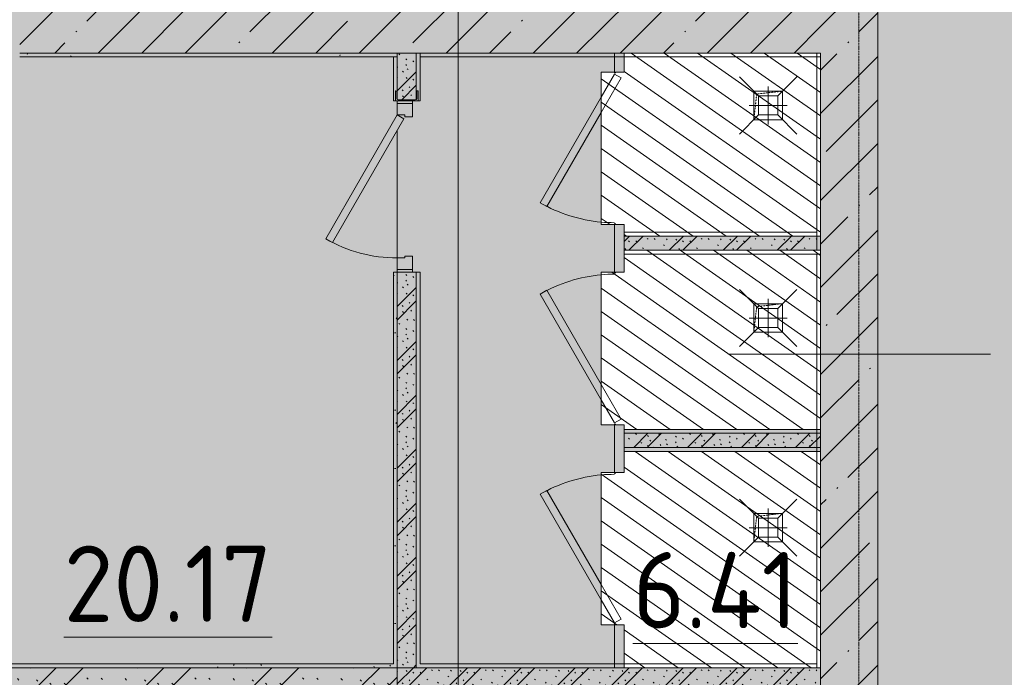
# Model space of a CAD drawing. Header units: millimetres. Extents: x -10358 to 171177, y -7314 to 134351.
# Tile 108 of 256: x 127270 to 132434, y 20850 to 24300. Entities that reach past the tile are written whole.
import ezdxf

# ---------------------------------------------------------------- set-up
doc = ezdxf.new("R2010")
doc.units = ezdxf.units.MM
doc.linetypes.add('3_ Штрих_ 1 х 1 мм', pattern=[2, 1, -1])
doc.linetypes.add('4_ Штрихпунктир_ 10 х 2 мм', pattern=[14, 10, -2, 0, -2])
for name, color, linetype, lineweight in [('A-AREA-IDEN', 7, 'Continuous', 5), ('A-DETL', 7, 'Continuous', 15), ('A-DETL-GENF', 7, 'Continuous', 13), ('A-DOOR', 7, 'Continuous', 13), ('A-DOOR-FRAM', 7, 'Continuous', 13), ('A-FLOR', 7, 'Continuous', 13), ('A-WALL', 7, 'Continuous', 13), ('A-WALL-PATT', 7, 'Continuous', 13), ('I-WALL', 7, 'Continuous', 13), ('M-EQPM', 7, 'Continuous', 13), ('P-SANR-FIXT', 7, 'Continuous', 13), ('S-COLS', 7, 'Continuous', 15), ('S-GRID', 7, 'Continuous', 5)]:
    doc.layers.add(name, color=color, linetype=linetype, lineweight=lineweight)
doc.styles.add('GOST Common_2', font='GOST_Common.ttf', dxfattribs={"height": 400})
pattern_1 = [(0, (0, 0), (406.4, 101.6), [6.706, -298.094, 6.706, -298.094, -1625.6]), (0, (0, 0), (406.4, 101.6), [-609.6, 6.706, -602.894, 6.706, -298.094, -711.2]), (0, (0, 0), (406.4, 101.6), [-1524, 6.706, -196.494, 6.706, -501.294]), (120, (152.4, 50.8), (-291.18818, 301.152724), [6.706, -298.094, 6.706, -298.094, -1625.6]), (120, (152.4, 50.8), (-291.18818, 301.152724), [-609.6, 6.706, -602.894, 6.706, -298.094, -711.2]), (120, (152.4, 50.8), (-291.18818, 301.152724), [-1524, 6.706, -196.494, 6.706, -501.294]), (240, (203.2, 254), (-115.21182, -402.752724), [6.706, -298.094, 6.706, -298.094, -1625.6]), (240, (203.2, 254), (-115.21182, -402.752724), [-609.6, 6.706, -602.894, 6.706, -298.094, -711.2]), (240, (203.2, 254), (-115.21182, -402.752724), [-1524, 6.706, -196.494, 6.706, -501.294])]
pattern_2 = [(45, (0, 0), (-228.0985, 228.0985), []), (45, (228.1, 0), (-228.0985, 228.0985), [403.225, -80.645, 6.706, -73.939])]
pattern_3 = [(135, (150.28, 188.64), (-282.8427, 3e-14), [6.706, -393.294]), (135, (174.9, 237.36), (-282.8427, 3e-14), [6.706, -393.294]), (135, (211.96, 236.53), (-282.8427, 3e-14), [6.706, -393.294]), (135, (114.96, 223.96), (-282.8427, 3e-14), [6.706, -393.294]), (135, (77.54, 223.96), (-282.8427, 3e-14), [6.706, -393.294]), (135, (57.44, 184.52), (-282.8427, 3e-14), [6.706, -393.294]), (135, (66.21, 142.9), (-282.8427, 3e-14), [6.706, -393.294]), (135, (107.33, 161), (-282.8427, 3e-14), [6.706, -393.294]), (135, (99.08, 130.94), (-282.8427, 3e-14), [6.706, -393.294]), (135, (22.6, 136.46), (-282.8427, 3e-14), [6.706, -393.294]), (135, (21.16, 168.08), (-282.8427, 3e-14), [6.706, -393.294]), (135, (46.13, 96.12), (-282.8427, 3e-14), [6.706, -393.294]), (135, (3.54, 74.6), (-282.8427, 3e-14), [6.706, -393.294]), (135, (40.3, 47.56), (-282.8427, 3e-14), [6.706, -393.294]), (135, (39.77, 18.47), (-282.8427, 3e-14), [6.706, -393.294]), (135, (76.94, 37.28), (-282.8427, 3e-14), [6.706, -393.294]), (135, (114.18, 62.4), (-282.8427, 3e-14), [6.706, -393.294]), (135, (139.87, 90.2), (-282.8427, 3e-14), [6.706, -393.294]), (135, (141.44, 15.82), (-282.8427, 3e-14), [6.706, -393.294]), (135, (188.69, 26.73), (-282.8427, 3e-14), [6.706, -393.294]), (135, (176.14, 51.36), (-282.8427, 3e-14), [6.706, -393.294]), (135, (177.03, 0), (-282.8427, 3e-14), [6.706, -393.294]), (135, (276.61, 8.22), (-282.8427, 3e-14), [6.706, -393.294]), (135, (271.19, 31.72), (-282.8427, 3e-14), [6.706, -393.294]), (135, (268.29, 119.65), (-282.8427, 3e-14), [6.706, -393.294]), (135, (237.92, 101.95), (-282.8427, 3e-14), [6.706, -393.294]), (135, (237.92, 158.27), (-282.8427, 3e-14), [6.706, -393.294]), (135, (260.4, 204.35), (-282.8427, 3e-14), [6.706, -393.294]), (135, (275.54, 235.4), (-282.8427, 3e-14), [6.706, -393.294]), (135, (117.62, 268.96), (-282.8427, 3e-14), [6.706, -393.294]), (135, (203.62, 273.83), (-282.8427, 3e-14), [6.706, -393.294]), (135, (47.24, 279.3), (-282.8427, 3e-14), [6.706, -393.294]), (135, (23.2, 266.16), (-282.8427, 3e-14), [6.706, -393.294]), (135, (42.78, 232.52), (-282.8427, 3e-14), [6.706, -393.294]), (135, (177.76, 90.57), (-282.8427, 3e-14), [6.706, -393.294]), (135, (181.12, 121.8), (-282.8427, 3e-14), [6.706, -393.294]), (135, (206.73, 172.06), (-282.8427, 3e-14), [6.706, -393.294]), (135, (143.14, 136.62), (-282.8427, 3e-14), [6.706, -393.294]), (135, (211.51, 131.86), (-282.8427, 3e-14), [6.706, -393.294]), (135, (81.47, 95.1), (-282.8427, 3e-14), [6.706, -393.294]), (135, (235.13, 60.46), (-282.8427, 3e-14), [6.706, -393.294]), (135, (242.24, 4.89), (-282.8427, 3e-14), [6.706, -393.294]), (45, (0, 106.07), (-282.8427, 0), []), (45, (106.07, 0), (-282.8427, 0), []), (45, (176.78, 0), (-282.8427, 0), []), (45, (0, 176.78), (-282.8427, 0), [])]

# ---------------------------------------------------------------- blocks, each defined once
blk = doc.blocks.new('Наметкина 10_РД_АР_П_Отделка_R21_rvt-1-Маркировочный план-схема -1 этажа на отм_-5_600')
at = {"layer": 'A-WALL-PATT', "lineweight": 5}
h = blk.add_hatch(dxfattribs=at)
h.set_pattern_fill('FP_16', color=256, style=0, pattern_type=2)
h.set_pattern_definition(pattern_1)
h.paths.add_polyline_path([(127270, 24105), (129250, 24105), (129250, 24125), (127270, 24125)])
h = blk.add_hatch(dxfattribs=at)
h.set_pattern_fill('FP_16', color=256, style=0, pattern_type=2)
h.set_pattern_definition(pattern_1)
h.paths.add_polyline_path([(129250, 20920), (129250, 22975), (129230, 22975), (129230, 20920)])
h.paths.add_polyline_path([(129230, 23875), (129240, 23875), (129240, 23927), (129247.8, 23922.5), (129247.8, 24105), (129230, 24105), (129230, 23882)])
h = blk.add_hatch(dxfattribs=at)
h.set_pattern_fill('FP_16', color=256, style=0, pattern_type=2)
h.set_pattern_definition(pattern_1)
h.paths.add_polyline_path([(129250, 20900), (129250, 20920), (123020, 20920), (123020, 20900), (128324.3, 20900)])
at = {"layer": 'A-WALL'}
for p, q in [((129250, 24125), (127270, 24125)), ((129250, 24105), (129250, 24125)), ((129350, 24125), (129350, 23882)), ((129370, 24125), (129350, 24125)), ((130440, 24125), (129370, 24125)), ((131470, 24125), (130440, 24125)), ((131470, 24125), (131450, 24125)), ((131450, 24123.1), (131450, 23166.2)), ((131470, 24105), (131470, 24125)), ((131470, 23165), (131470, 24125)), ((127270, 24105), (129250, 24105)), ((129250, 24105), (129230, 24105)), ((129230, 24105), (129230, 23875)), ((129250, 23882), (129250, 24105)), ((129370, 24105), (130440, 24105)), ((129370, 23875), (129370, 24105)), ((130440, 24105), (131470, 24105)), ((129230, 23875), (129240, 23875)), ((129360, 23875), (129370, 23875)), ((131450, 23185), (130440, 23185)), ((130440, 23185), (130440, 23165)), ((131450, 23166.2), (131450, 23185)), ((130440, 23165), (131450, 23165)), ((131450, 23165), (131450, 23090)), ((131470, 23090), (131470, 23165)), ((131450, 23090), (130440, 23090)), ((130440, 23090), (130440, 23070)), ((131470, 23070), (131470, 23090)), ((130440, 23070), (131450, 23070)), ((131450, 23070), (131450, 22150.5)), ((131470, 22150), (131470, 23070)), ((129250, 22975), (129230, 22975)), ((129230, 22975), (129230, 20920)), ((129250, 20920), (129250, 22975)), ((129350, 22975), (129350, 20900)), ((129370, 22975), (129350, 22975)), ((129370, 20920), (129370, 22975)), ((131450, 22150), (130440, 22150)), ((130440, 22150), (130440, 22130)), ((130440, 22130), (131450, 22130)), ((131450, 22130), (131450, 22150)), ((131450, 22150), (131450, 22035)), ((131470, 22035), (131470, 22150)), ((131450, 22055), (130440, 22055)), ((130440, 22055), (130440, 22035)), ((131450, 22035), (131450, 22055)), ((130440, 22035), (131450, 22035)), ((131450, 22032.9), (131450, 20900)), ((131470, 20900), (131470, 22035)), ((129230, 20920), (123040, 20920)), ((129250, 20900), (129250, 20920)), ((130440, 20920), (129370, 20920)), ((131450, 20920), (130440, 20920)), ((131450, 20900), (131450, 20920)), ((123020, 20900), (129250, 20900)), ((129350, 20900), (129370, 20900)), ((129370, 20900), (130440, 20900)), ((130440, 20900), (131450, 20900)), ((131450, 20900), (131470, 20900))]:
    blk.add_line(p, q, dxfattribs=at)
at = {"layer": 'A-WALL', "lineweight": 15}
for p, q in [((129370, 24125), (129370, 24105)), ((131450, 23090), (131470, 23090)), ((131450, 23070), (131470, 23070))]:
    blk.add_line(p, q, dxfattribs=at)
blk = doc.blocks.new('АР_Дверь однопольная - 900х2100h_750__служебные-6013664-Маркировочный план-схема -1 этажа на отм_-5_600')
at = {"layer": 'A-DOOR'}
for p, q in [((-274.5, 425), (-294.5, 390.4)), ((375, 50), (-274.5, 425)), ((-294.5, 390.4), (355, 15.4)), ((355, 15.4), (375, 50))]:
    blk.add_line(p, q, dxfattribs=at)
at = {"layer": 'A-DOOR', "lineweight": 5}
blk.add_arc((375, 50), 750, 150, 180, dxfattribs=at)
at = {"layer": 'A-DOOR-FRAM'}
for p, q in [((-435, 50), (-450, 50)), ((-375, 50), (-435, 50)), ((-435, 50), (-435, -30)), ((-375, 10), (-375, 50)), ((-365, 10), (-375, 10)), ((-365, -30), (-365, 10)), ((375, 10), (365, 10)), ((365, 10), (365, -30)), ((435, 50), (375, 50)), ((375, 50), (375, 10)), ((435, -30), (435, 50)), ((435, 50), (450, 50)), ((-435, -30), (-450, -30)), ((-435, -30), (-365, -30)), ((365, -30), (435, -30)), ((435, -30), (450, -30))]:
    blk.add_line(p, q, dxfattribs=at)
blk = doc.blocks.new('АР_Дверь однопольная - 800х2100h_650__душевые-6019282-Маркировочный план-схема -1 этажа на отм_-5_600')
at = {"layer": 'A-DOOR'}
for p, q in [((-285.5, 415), (-305.5, 380.4)), ((268.8, 95), (-285.5, 415)), ((-305.5, 380.4), (188.8, 95)), ((188.8, 95), (370, -9.6)), ((390, 25), (268.8, 95)), ((370, -9.6), (390, 25))]:
    blk.add_line(p, q, dxfattribs=at)
at = {"layer": 'A-DOOR', "lineweight": 5}
for start, end in [(150, 174.8319), (174.8319, 180)]:
    blk.add_arc((390, 25), 780, start, end, dxfattribs=at)
at = {"layer": 'A-DOOR-FRAM'}
for p, q in [((-395, 25), (-400, 25)), ((-395, 20), (-400, 20)), ((395, 25), (400, 25)), ((395, 20), (400, 20))]:
    blk.add_line(p, q, dxfattribs=at)
blk = doc.blocks.new('АР_Дверь однопольная - 800х2100h_650__душевые-6019181-Маркировочный план-схема -1 этажа на отм_-5_600')
at = {"layer": 'A-DOOR'}
for p, q in [((285.5, 415), (-268.8, 95)), ((305.5, 380.4), (285.5, 415)), ((-188.8, 95), (305.5, 380.4)), ((-268.8, 95), (-390, 25)), ((-370, -9.6), (-188.8, 95)), ((-390, 25), (-370, -9.6))]:
    blk.add_line(p, q, dxfattribs=at)
at = {"layer": 'A-DOOR', "lineweight": 5}
for start, end in [(5.1681, 30), (360, 5.1681)]:
    blk.add_arc((-390, 25), 780, start, end, dxfattribs=at)
at = {"layer": 'A-DOOR-FRAM'}
for p, q in [((-395, 25), (-400, 25)), ((-395, 20), (-400, 20)), ((395, 25), (400, 25)), ((395, 20), (400, 20))]:
    blk.add_line(p, q, dxfattribs=at)
blk = doc.blocks.new('АР_Канал вертикальный прямоугольный - ВК-5386080-Маркировочный план-схема -1 этажа на отм_-5_600')
at = {"layer": 'A-DETL-GENF', "linetype": '3_ Штрих_ 1 х 1 мм'}
for p, q in [((75, 75), (-75, 75)), ((-75, 75), (-75, -75)), ((75, 75), (-75, 75)), ((-75, 75), (-75, -75)), ((-75, -75), (-60, 60)), ((-75, -75), (-60, 60)), ((-60, 60), (75, 75)), ((-60, 60), (75, 75)), ((75, -75), (75, 75)), ((-75, -75), (75, -75))]:
    blk.add_line(p, q, dxfattribs=at)
at = {"layer": 'M-EQPM'}
for p, q in [((-75, -75), (-75, 75)), ((-75, 75), (75, 75)), ((75, 75), (75, -75)), ((75, -75), (-75, -75))]:
    blk.add_line(p, q, dxfattribs=at)
blk = doc.blocks.new('АР_Канал вертикальный прямоугольный - ВК-5405369-Маркировочный план-схема -1 этажа на отм_-5_600')
at = {"layer": 'A-DETL-GENF', "linetype": '3_ Штрих_ 1 х 1 мм'}
for p, q in [((75, 75), (-75, 75)), ((-75, 75), (-75, -75)), ((75, 75), (-75, 75)), ((-75, 75), (-75, -75)), ((-75, -75), (-60, 60)), ((-75, -75), (-60, 60)), ((-60, 60), (75, 75)), ((-60, 60), (75, 75)), ((75, -75), (75, 75)), ((-75, -75), (75, -75))]:
    blk.add_line(p, q, dxfattribs=at)
at = {"layer": 'M-EQPM'}
for p, q in [((-75, -75), (-75, 75)), ((-75, 75), (75, 75)), ((75, 75), (75, -75)), ((75, -75), (-75, -75))]:
    blk.add_line(p, q, dxfattribs=at)
blk = doc.blocks.new('АР_Трап - 100-100-V124-Маркировочный план-схема -1 этажа на отм_-5_600')
at = {"layer": 'P-SANR-FIXT'}
for p, q in [((-50, 50), (-150, 150)), ((50, 50), (150, 150)), ((0, -100), (0, 100)), ((-100, 0), (100, 0)), ((-50, -50), (-50, 50)), ((50, 50), (-50, 50)), ((50, -50), (50, 50)), ((-50, -50), (-150, -150)), ((-50, -50), (50, -50)), ((50, -50), (150, -150))]:
    blk.add_line(p, q, dxfattribs=at)
blk = doc.blocks.new('АР_Фахверк_ _Швеллер полки параллельные_ - 12П-6013685-Маркировочный план-схема -1 этажа на отм_-5_600')
at = {"layer": 'S-COLS'}
blk.add_hatch(color=256, dxfattribs=at).paths.add_polyline_path([(35.4, -60), (30.9, -52.2), (-9.6, -50), (-11.8, -44.7), (-9.6, 50), (-4.3, 52.2), (32.1, 54.2), (35.4, 60), (-16.6, 60), (-16.6, -60), (-11.8, -60)])
for p, q in [((35.4, 60), (-16.6, 60)), ((-16.6, 60), (-16.6, -60)), ((-4.3, 52.2), (30.9, 52.2)), ((35.4, 56.7), (35.4, 60)), ((-11.8, -44.7), (-11.8, 44.7)), ((-16.6, -60), (35.4, -60)), ((30.9, -52.2), (-4.3, -52.2)), ((35.4, -60), (35.4, -56.7))]:
    blk.add_line(p, q, dxfattribs=at)
for centre, radius, start, end in [((-4.3, 44.7), 7.5, 90, 180), ((30.9, 56.7), 4.5, 270, 360), ((-4.3, -44.7), 7.5, 180, 270), ((30.9, -56.7), 4.5, 360, 90)]:
    blk.add_arc(centre, radius, start, end, dxfattribs=at)

msp = doc.modelspace()

# ---------------------------------------------------------------- hatches: boundary and pattern name
at = {"layer": 'A-DETL-GENF', "lineweight": 5, "true_color": 0x808080}
h = msp.add_hatch(dxfattribs=at)
h.set_pattern_fill('FP_17', color=8, style=0, pattern_type=2)
h.set_pattern_definition([(145, (0, 0), (-57.357644, -81.915204), [])])
h.paths.add_polyline_path([(130440, 11900), (131470, 11900), (131470, 12750), (130440, 12750), (130440, 12700), (130320, 12700), (130320, 11900), (130424.6, 11900)])
h.paths.add_polyline_path([(130440, 12825), (131470, 12825), (131470, 13675), (130440, 13675), (130440, 13630), (130320, 13630), (130320, 12830), (130440, 12830)])
h.paths.add_polyline_path([(131116.4, 13750), (131470, 13750), (131470, 14700), (130440, 14699.8), (130440, 14560), (130320, 14560), (130320, 13760), (130440, 13760), (130440, 13750)])
h.paths.add_polyline_path([(130440, 17700), (131470, 17700), (131470, 18650), (130440, 18650), (130440, 18600), (130320, 18600), (130320, 17800), (130440, 17800), (130440, 17720)])
h.paths.add_polyline_path([(131470, 18725), (131470, 19675), (130440, 19675), (130440, 19600), (130320, 19600), (130320, 18800), (130440, 18800), (130440, 18725), (131456.5, 18725)])
h.paths.add_polyline_path([(131463.2, 19750), (131470, 19750), (131470, 20800), (130440, 20800), (130440, 20600), (130320, 20600), (130320, 19800), (130440, 19800), (130440, 19750), (131450, 19750)])
h.paths.add_polyline_path([(131116.4, 20900), (131470, 20900), (131470, 22035), (130440, 22035), (130440, 21925), (130320, 21925), (130320, 21125), (130440, 21125), (130440, 20900)])
h.paths.add_polyline_path([(131470, 22150), (131470, 23090), (130440, 23090), (130440, 22975), (130320, 22975), (130320, 22175), (130440, 22175), (130440, 22150), (131458.5, 22150)])
h.paths.add_polyline_path([(131120, 23165), (131470, 23165), (131470, 24125), (130440, 24125), (130440, 24025), (130320, 24025), (130320, 23225), (130440, 23225), (130440, 23165), (131116.4, 23165)])
h.paths.add_polyline_path([(125195.4, 32000), (125320, 32000), (125320, 32070), (125520, 32070), (125520, 33100), (124425, 33100), (124425, 32070), (124520, 32070), (124520, 32000), (124614.5, 32000)])
h.paths.add_polyline_path([(124320, 32000), (124330, 32000), (124330, 32070), (124350, 32071.8), (124350, 33100), (123440, 33100), (123440, 32070), (123530, 32070), (123530, 32000), (124285.4, 32000)])
h.paths.add_polyline_path([(123225.4, 32000), (123350, 32000), (123350, 32070), (123365, 32070), (123365, 33100), (122455, 33100), (122455, 32070), (122550, 32070), (122550, 32000), (122740.1, 32000)])
h.paths.add_polyline_path([(122370, 32000), (122370, 32070), (122380, 32070), (122380, 33100), (121470, 33100), (121470, 32070), (121570, 32070), (121570, 32000), (122360, 32000)])
h.paths.add_polyline_path([(126486.3, 41038.4), (127220, 41038.4), (127220, 42788.4), (125545, 42788.4), (125545, 41038.4), (126454.9, 41038.4)])
h.paths.add_polyline_path([(19375, 43200), (21000, 43200), (21000, 44300), (20325, 44300), (20325, 44800), (19250, 44800), (19250, 43200), (19355, 43200)])
h.paths.add_polyline_path([(34325, 43245), (34923.4, 43246.6), (34923.4, 44280), (33775, 44280), (33775, 43245), (33907.5, 43245)])
h.paths.add_polyline_path([(108528.4, 44153.4), (109460, 44153.4), (109460, 45903.4), (107785, 45903.4), (107785, 44153.4)])
h.paths.add_polyline_path([(7180, 44740), (7200, 44740), (7200, 46490), (6100, 46490), (6100, 44740), (7040, 44740)])
h.paths.add_polyline_path([(123420, 47063.4), (123420, 48400), (122170, 48400), (122170, 47063.4), (123400, 47063.4)])
h.paths.add_polyline_path([(21150, 52800), (22025, 52800), (22025, 54550), (20275, 54550), (20275, 52800), (21090, 52800)])
h.paths.add_polyline_path([(125380, 53538.4), (127055, 53538.4), (127055, 55288.4), (125380, 55288.4), (125380, 54200)])
h.paths.add_polyline_path([(121065, 53538.4), (121065, 55288.4), (119390, 55288.4), (119390, 53538.4), (120270, 53538.4)])
h.paths.add_polyline_path([(113505, 53538.4), (115180, 53538.4), (115180, 55288.4), (113505, 55288.4), (113505, 53603.3)])
h.paths.add_polyline_path([(145075, 60500), (146145, 60500), (146145, 62225), (145075, 62225), (145075, 62100), (144395, 62100), (144395, 60500)])
h.paths.add_polyline_path([(7350, 61250), (7510, 61250), (7510, 62630), (7350, 62630), (7350, 63000), (6354.7, 63000), (6352.9, 62620), (6302.7, 62620), (6307.2, 62627.8), (6100, 62630), (6100, 61250), (7300, 61250)])
h.paths.add_polyline_path([(107840.3, 64938.4), (109460, 64938.4), (109460, 66688.4), (107785, 66688.4), (107785, 64938.4)])
h.paths.add_polyline_path([(48600, 68900), (49975, 68900), (49975, 70650), (48225, 70650), (48225, 68900)])
h.paths.add_polyline_path([(131116.4, 70675), (132225, 70675), (132225, 72425), (130867.5, 72425), (130867.5, 70675)])
h.paths.add_polyline_path([(125770, 70675), (127135, 70675), (127135, 72425), (125385, 72425), (125385, 70675)])
h.paths.add_polyline_path([(113405, 70688.4), (115080, 70688.4), (115080, 72438.4), (113405, 72438.4), (113405, 71111.7)])
h.paths.add_polyline_path([(15400, 77150), (16125, 77150), (16125, 78400), (14375, 78400), (14375, 77150)])
h.paths.add_polyline_path([(127270, 77350), (127860, 77350), (127860, 78375), (126110, 78375), (126110, 77350), (127260, 77350)])
h.paths.add_polyline_path([(145076.9, 80125), (146175, 80125), (146175, 81875), (145075, 81875), (145075, 80125)])
h.paths.add_polyline_path([(118020, 80850), (118670, 80850), (118670, 81920), (117295, 81920), (117295, 80850)])
h.paths.add_polyline_path([(100403.3, 82725), (101625, 82725), (101625, 84475), (99875, 84475), (99875, 82725), (99908.8, 82725)])
h.paths.add_polyline_path([(142220, 84375), (142220, 86125), (141120, 86125), (141120, 84375)])
h.paths.add_polyline_path([(17425, 93330), (18875, 93330), (18875, 95080), (17125, 95080), (17125, 93330), (17175, 93330)])
h.paths.add_polyline_path([(3100, 93330), (4850, 93330), (4850, 95080), (3100, 95080), (3100, 93595)])
h.paths.add_polyline_path([(139145, 94100), (139145, 95850), (137395, 95850), (137395, 94100), (138420, 94100)])
h.paths.add_polyline_path([(123745, 94100), (123745, 95850), (121995, 95850), (121995, 94100), (122740.1, 94100)])
h.paths.add_polyline_path([(111345, 94100), (111345, 95850), (109595, 95850), (109595, 94100), (110726.4, 94100)])
h.paths.add_polyline_path([(47353.4, 101150), (48280, 101150), (48280, 102700), (46600, 102700), (46600, 102075), (46700, 102075), (46700, 101150)])
h.paths.add_polyline_path([(64875, 101550), (64900, 101550), (64900, 102700), (63200, 102700), (63200, 101550), (64106, 101550)])
h.paths.add_polyline_path([(53020, 103865), (54480, 103865), (54480, 105615), (53000, 105615), (53000, 103865)])
h.paths.add_polyline_path([(62696.1, 108325), (63075, 108325), (63075, 109000), (62800, 109000), (62800, 109400), (63075, 109400), (63074.6, 110075), (61325, 110075), (61325, 108325), (62200, 108325)])
h.paths.add_polyline_path([(48725, 108325), (50475, 108325), (50475, 110075), (48725, 110075), (48725, 109400), (48800, 109400), (48800, 109000), (48725, 109000), (48725, 108815.6)])
h.paths.add_polyline_path([(128375, 109025), (128375, 110775), (126625, 110775), (126625, 109025), (128324.3, 109025)])
h.paths.add_polyline_path([(111100, 109025), (112175, 109025), (112175, 110775), (110425, 110775), (110425, 109025)])
h.paths.add_polyline_path([(86125, 109025), (87875, 109025), (87875, 110775), (86125, 110775), (86125, 109106.9)])
h.paths.add_polyline_path([(32800, 109025), (33380, 109025), (33380, 110775), (31630, 110775), (31630, 109025), (32580, 109025)])
h.paths.add_polyline_path([(9575, 109025), (9575, 110775), (7825, 110775), (7825, 109025)])
h.paths.add_polyline_path([(54965, 121680), (54965, 123430), (53215, 123430), (53215, 121680), (53830, 121680)])
at = {"layer": 'A-DETL-GENF', "true_color": 0xffffff}
h = msp.add_hatch(color=7, dxfattribs=at)
h.paths.add_polyline_path([(104300, -900), (133020, -900), (133020, 33900), (143920, 33900), (143920, 61561.8), (102310, 61561.8), (102310, 35400), (102285, 35400), (102285, 35550), (102135, 35550), (102135, 35400), (102110, 35400), (102110, 61561.8), (98370, 61561.8), (98370, 58200.1), (98170, 58200.1), (98170, 61561.8), (95628.4, 61561.8), (95628.4, 34000), (104300, 34000), (104300, -100)])
h.paths.add_polyline_path([(130320, 11900), (130320, 12700), (130440, 12700), (130440, 12750), (131470, 12750), (131470, 11900), (130440, 11900)])
h.paths.add_polyline_path([(131470, 12825), (130440, 12825), (130440, 12830), (130320, 12830), (130320, 13630), (130440, 13630), (130440, 13675), (131470, 13675), (131470, 12830)])
h.paths.add_polyline_path([(131116.4, 13750), (130440, 13750), (130440, 13760), (130320, 13760), (130320, 14560), (130440, 14560), (130440, 14700), (131470, 14700), (131470, 13750)])
h.paths.add_polyline_path([(113170, 15800), (112970, 15800), (112970, 37800), (108900, 37800), (108900, 38000), (113170, 38000), (113170, 17169.3)])
h.paths.add_polyline_path([(113145, 15825), (113145, 15975), (112995, 15975), (112995, 15825)])
h.paths.add_polyline_path([(128913, 16161), (128905.2, 16165.5), (128903, 16206), (128897.7, 16208.2), (128803, 16206), (128800.8, 16200.7), (128800.8, 16165.5), (128793, 16161), (128793, 16213), (128913, 16213), (128913, 16181.9)])
h.paths.add_polyline_path([(130440, 17700), (130440, 17800), (130320, 17800), (130320, 18600), (130440, 18600), (130440, 18650), (131470, 18650), (131470, 17700), (131116.4, 17700)])
h.paths.add_polyline_path([(129360, 17898), (129352.2, 17902.5), (129350, 17943), (129344.7, 17945.2), (129250, 17943), (129247.8, 17937.7), (129247.8, 17902.5), (129240, 17898), (129240, 17950), (129360, 17948.8), (129360, 17918.9)])
h.paths.add_polyline_path([(131116.4, 18725), (130440, 18725), (130440, 18800), (130320, 18800), (130320, 19600), (130440, 19600), (130440, 19675), (131470, 19675), (131470, 18725), (131424.8, 18725)])
h.paths.add_polyline_path([(131470, 19750), (130440, 19750), (130440, 19800), (130320, 19800), (130320, 20600), (130440, 20600), (130440, 20800), (131470, 20800), (131470, 19800)])
h.paths.add_polyline_path([(131116.4, 20900), (130440, 20900), (130440, 21125), (130320, 21125), (130320, 21925), (130440, 21925), (130440, 22035), (131470, 22035), (131470, 20900), (131372.5, 20900)])
h.paths.add_polyline_path([(131470, 22150), (130440, 22150), (130440, 22175), (130320, 22175), (130320, 22975), (130440, 22975), (130440, 23090), (131470, 23090), (131470, 22175)])
h.paths.add_polyline_path([(130457.1, 23165), (130440, 23165), (130440, 23225), (130320, 23225), (130320, 24025), (130440, 24025), (130440, 24125), (131470, 24125), (131470, 23165), (131116.4, 23165)])
h.paths.add_polyline_path([(129250, 23875), (129240, 23875), (129240, 23927), (129247.8, 23922.5), (129250, 23882), (129255.3, 23879.8), (129350, 23882), (129352.2, 23887.3), (129354.2, 23923.7), (129360, 23927), (129360, 23875), (129252.9, 23875)])
h.paths.add_polyline_path([(121707.7, 30870), (121668, 30870), (121672.5, 30877.8), (121713, 30880), (121715.2, 30885.3), (121713, 30980), (121707.7, 30982.2), (121671.3, 30984.2), (121668, 30990), (121720, 30990), (121720, 30870), (121713, 30870)])
h.paths.add_polyline_path([(124520, 32000), (124520, 32070), (124425, 32070), (124425, 33100), (125520, 33100), (125520, 32070), (125320, 32070), (125320, 32000), (124614.5, 32000)])
h.paths.add_polyline_path([(121664.5, 32000), (121570, 32000), (121570, 32070), (121470, 32070), (121470, 33100), (122380, 33100), (122380, 32070), (122370, 32070), (122370, 32000), (122066.7, 32000)])
h.paths.add_polyline_path([(123305.4, 32000), (122550, 32000), (122550, 32070), (122455, 32070), (122455, 33100), (123365, 33100), (123365, 32070), (123350, 32070), (123350, 32000), (123340, 32000)])
h.paths.add_polyline_path([(124322, 32000), (123530, 32000), (123530, 32070), (123440, 32070), (123440, 33100), (124350, 33100), (124350, 32070), (124330, 32070), (124330, 32000)])
h.paths.add_polyline_path([(121220, 35000), (121220, 35000), (120808.3, 35000)])
h.paths.add_polyline_path([(113145, 37825), (113145, 37975), (112995, 37975), (112995, 37825)])
h.paths.add_polyline_path([(132505, 39135), (132305, 39135), (132305, 61215), (132505, 61215), (132505, 46202.2)])
h.paths.add_polyline_path([(127398.3, 39190.7), (127286, 39243), (127355.8, 39392.8), (126966.1, 39574.5), (126966.1, 39962.1), (126904.7, 39962.1), (126904.7, 39673), (126780.8, 39673), (126780.8, 39985.7), (126552.4, 39985.7), (126537.5, 39956), (126514.1, 39930), (126486.3, 39911.7), (126456.8, 39901.2), (126420, 39898.8), (126391, 39903.7), (126360.6, 39917.2), (126334.6, 39937.9), (126314.7, 39964.5), (126302.1, 39995.2), (126297.7, 40028.2), (126302.1, 40062.4), (126314.7, 40093.4), (126334.6, 40120.1), (126360.6, 40140.9), (126391, 40154.4), (126421.7, 40160), (126454.9, 40157.6), (126488.1, 40145.7), (126514.1, 40128.6), (126797.1, 40128.6), (126832.2, 40191.7), (126886.7, 40256.9), (126930.7, 40296.7), (126991.4, 40335.8), (127057.7, 40364.4), (127139.9, 40382.7), (127202.8, 40387.2), (127271.7, 40381.3), (127341.7, 40363.5), (127407.8, 40334.6), (127468.4, 40295.1), (127521.6, 40246.4), (127566.2, 40189.6), (127604.2, 40116.9), (127626.8, 40046.7), (127637.3, 39987.1), (127638, 39914.9), (127626.8, 39843.5), (127598.4, 39763.8), (127566.2, 39705), (127527.2, 39653.4), (127474.8, 39603.6), (127415.1, 39563.1), (127349.5, 39532.9), (127513.7, 39438.1), (127492.5, 39392.8)])
h.paths.add_polyline_path([(127192.7, 39625.4), (127263.6, 39632.8), (127325, 39652.2), (127372.5, 39676.5), (127421.9, 39715.7), (127468.4, 39773.9), (127493.4, 39819), (127512.7, 39879.1), (127519.9, 39941.8), (127512.7, 40011.6), (127493.4, 40072.8), (127462.8, 40128.5), (127429.1, 40170.8), (127372.2, 40216.3), (127315.3, 40245.4), (127265.5, 40261.2), (127199.8, 40268), (127139.9, 40262.9), (127079.3, 40245.4), (127023.3, 40216.3), (126974, 40176.9), (126933.4, 40128.6), (127070, 40128.6), (127070, 39652.2), (127130, 39632.8), (127149.4, 39630.5)])
h.paths.add_polyline_path([(127202.8, 41038.4), (125545, 41038.4), (125545, 42788.4), (127220, 42788.4), (127220, 41038.4)])
h.paths.add_polyline_path([(109460, 44153.4), (107785, 44153.4), (107785, 45903.4), (109460, 45903.4), (109460, 44285)])
h.paths.add_polyline_path([(122170, 47063.4), (122170, 48400), (123420, 48400), (123420, 47063.4), (122740.1, 47063.4)])
h.paths.add_polyline_path([(132375, 49325), (132480, 49325), (132480, 49475), (132330, 49475), (132330, 49325)])
h.paths.add_polyline_path([(125770, 53538.4), (125380, 53538.4), (125380, 55288.4), (127055, 55288.4), (127055, 53538.4), (125884.2, 53538.4)])
h.paths.add_polyline_path([(113530.6, 53538.4), (113505, 53538.4), (113505, 55288.4), (115180, 55288.4), (115180, 53538.4), (114382.5, 53538.4)])
h.paths.add_polyline_path([(120270, 53538.4), (119390, 53538.4), (119390, 55288.4), (121065, 55288.4), (121065, 53538.4)])
h.paths.add_polyline_path([(97870, 58200), (97870.1, 58207), (97878, 58207), (97878, 58325), (97885, 58325), (97885, 58200)])
h.paths.add_polyline_path([(97805, 58200), (97805, 58325), (97812, 58325), (97812, 58207), (97820, 58207), (97820, 58200)])
at = {"layer": 'A-WALL-PATT', "lineweight": 5}
h = msp.add_hatch(dxfattribs=at)
h.set_pattern_fill('FP_1', color=256, style=0, pattern_type=2)
h.set_pattern_definition(pattern_2)
h.paths.add_polyline_path([(131470, 7850), (131770, 7850), (131770, 35400), (131470, 35400), (131470, 7859)])
h = msp.add_hatch(dxfattribs=at)
h.set_pattern_fill('FP_1', color=256, style=0, pattern_type=2)
h.set_pattern_definition(pattern_2)
h.paths.add_polyline_path([(129670.2, 24125), (129670.2, 24525), (127270, 24525), (127270, 24125), (129350, 24125)])
h = msp.add_hatch(dxfattribs=at)
h.set_pattern_fill('FP_1', color=256, style=0, pattern_type=2)
h.set_pattern_definition(pattern_2)
h.paths.add_polyline_path([(131470, 24125), (131470, 24525), (129670.2, 24525), (129670.2, 24125), (131459, 24125)])
h = msp.add_hatch(dxfattribs=at)
h.set_pattern_fill('FP_7', color=256, style=0, pattern_type=2)
h.set_pattern_definition(pattern_3)
h.paths.add_polyline_path([(129250, 20900), (129350, 20900), (129350, 22975), (129250, 22975), (129250, 22008.1)])
h.paths.add_polyline_path([(129344.7, 23879.8), (129350, 23882), (129350, 24125), (129250, 24125), (129250, 23882), (129255.3, 23879.8)])
h = msp.add_hatch(dxfattribs=at)
h.set_pattern_fill('FP_7', color=256, style=0, pattern_type=2)
h.set_pattern_definition(pattern_3)
h.paths.add_polyline_path([(131305.8, 23090), (131470, 23090), (131470, 23165), (130440, 23165), (130440, 23090), (131116.4, 23090)])
h = msp.add_hatch(dxfattribs=at)
h.set_pattern_fill('FP_7', color=256, style=0, pattern_type=2)
h.set_pattern_definition(pattern_3)
h.paths.add_polyline_path([(130440, 22055), (131470, 22055), (131470, 22130), (130440, 22130)])
h = msp.add_hatch(dxfattribs=at)
h.set_pattern_fill('FP_6', color=256, style=0, pattern_type=2)
h.set_pattern_definition([(135, (300.56, 377.28), (-565.6854, 6e-14), [10, -790]), (135, (349.8, 474.73), (-565.6854, 6e-14), [10, -790]), (135, (423.93, 473.06), (-565.6854, 6e-14), [10, -790]), (135, (229.92, 447.9), (-565.6854, 6e-14), [10, -790]), (135, (155.08, 447.9), (-565.6854, 6e-14), [10, -790]), (135, (114.9, 369.03), (-565.6854, 6e-14), [10, -790]), (135, (132.43, 285.8), (-565.6854, 6e-14), [10, -790]), (135, (214.66, 322), (-565.6854, 6e-14), [10, -790]), (135, (198.16, 261.88), (-565.6854, 6e-14), [10, -790]), (135, (45.2, 272.9), (-565.6854, 6e-14), [10, -790]), (135, (42.32, 336.16), (-565.6854, 6e-14), [10, -790]), (135, (92.26, 192.24), (-565.6854, 6e-14), [10, -790]), (135, (7.07, 149.2), (-565.6854, 6e-14), [10, -790]), (135, (80.6, 95.1), (-565.6854, 6e-14), [10, -790]), (135, (79.53, 36.94), (-565.6854, 6e-14), [10, -790]), (135, (153.87, 74.56), (-565.6854, 6e-14), [10, -790]), (135, (228.35, 124.8), (-565.6854, 6e-14), [10, -790]), (135, (279.75, 180.4), (-565.6854, 6e-14), [10, -790]), (135, (282.9, 31.63), (-565.6854, 6e-14), [10, -790]), (135, (377.38, 53.45), (-565.6854, 6e-14), [10, -790]), (135, (352.28, 102.7), (-565.6854, 6e-14), [10, -790]), (135, (354.05, 0), (-565.6854, 6e-14), [10, -790]), (135, (553.23, 16.45), (-565.6854, 6e-14), [10, -790]), (135, (542.38, 63.45), (-565.6854, 6e-14), [10, -790]), (135, (536.58, 239.3), (-565.6854, 6e-14), [10, -790]), (135, (475.85, 203.9), (-565.6854, 6e-14), [10, -790]), (135, (475.85, 316.54), (-565.6854, 6e-14), [10, -790]), (135, (520.8, 408.7), (-565.6854, 6e-14), [10, -790]), (135, (551.1, 470.8), (-565.6854, 6e-14), [10, -790]), (135, (235.25, 537.93), (-565.6854, 6e-14), [10, -790]), (135, (407.25, 547.65), (-565.6854, 6e-14), [10, -790]), (135, (94.5, 558.6), (-565.6854, 6e-14), [10, -790]), (135, (46.4, 532.3), (-565.6854, 6e-14), [10, -790]), (135, (85.56, 465.04), (-565.6854, 6e-14), [10, -790]), (135, (355.53, 181.14), (-565.6854, 6e-14), [10, -790]), (135, (362.23, 243.6), (-565.6854, 6e-14), [10, -790]), (135, (413.45, 344.1), (-565.6854, 6e-14), [10, -790]), (135, (286.3, 273.25), (-565.6854, 6e-14), [10, -790]), (135, (423.02, 263.72), (-565.6854, 6e-14), [10, -790]), (135, (162.94, 190.2), (-565.6854, 6e-14), [10, -790]), (135, (470.25, 120.93), (-565.6854, 6e-14), [10, -790]), (135, (484.48, 9.78), (-565.6854, 6e-14), [10, -790]), (45, (0, 212.13), (-565.6854, 0), []), (45, (212.13, 0), (-565.6854, 0), []), (45, (353.55, 0), (-565.6854, 0), []), (45, (0, 353.55), (-565.6854, 0), [])])
h.paths.add_polyline_path([(129250, 20800), (129250, 20900), (123020, 20900), (123020, 20800), (128324.3, 20800)])
h = msp.add_hatch(dxfattribs=at)
h.set_pattern_fill('FP_7', color=256, style=0, pattern_type=2)
h.set_pattern_definition(pattern_3)
h.paths.add_polyline_path([(131375.6, 20800), (131470, 20800), (131470, 20900), (129250, 20900), (129250, 20800), (131116.4, 20800)])

# ---------------------------------------------------------------- linework, layer by layer
at = {"layer": 'A-AREA-IDEN'}
msp.add_line((130990.2, 22544.5), (132361.8, 22544.5), dxfattribs=at)
at = {"layer": 'A-DETL', "lineweight": 5}
for p, q in [((131470, 24125), (130440, 24125)), ((130440, 24125), (130440, 24025)), ((131470, 23165), (131470, 24125)), ((130440, 24025), (130320, 24025)), ((130320, 24025), (130320, 23645)), ((130320, 23645), (130320, 23225)), ((130320, 23225), (130440, 23225)), ((130440, 23225), (130440, 23165)), ((130440, 23165), (131470, 23165)), ((131470, 23090), (130440, 23090)), ((130440, 23090), (130440, 22975)), ((131470, 22150), (131470, 23090)), ((130440, 22975), (130320, 22975)), ((130320, 22975), (130320, 22175)), ((130320, 22175), (130440, 22175)), ((130440, 22175), (130440, 22150)), ((130440, 22150), (131470, 22150)), ((131470, 22035), (130440, 22035)), ((130440, 22035), (130440, 21925)), ((131470, 20900), (131470, 22035)), ((130320, 21925), (130320, 21125)), ((130440, 21925), (130320, 21925)), ((130320, 21125), (130440, 21125)), ((130440, 21125), (130440, 20900)), ((130440, 20900), (131470, 20900))]:
    msp.add_line(p, q, dxfattribs=at)
at = {"layer": 'A-FLOR'}
for p, q in [((129250, 23860), (129250, 23875)), ((129250, 23050), (129250, 23720)), ((129250, 22975), (129250, 22990))]:
    msp.add_line(p, q, dxfattribs=at)
at = {"layer": 'A-WALL'}
for p, q in [((131770, 7850), (131770, 35400)), ((127270, 24125), (131470, 24125)), ((131470, 24125), (131470, 23165)), ((131470, 23090), (131470, 17700))]:
    msp.add_line(p, q, dxfattribs=at)
at = {"layer": 'A-WALL', "lineweight": 15}
for p, q in [((130440, 23165), (130440, 23090)), ((130440, 22130), (130440, 22055))]:
    msp.add_line(p, q, dxfattribs=at)
at = {"layer": 'I-WALL'}
for p, q in [((129250, 24125), (129250, 23882)), ((129350, 23882), (129350, 24125)), ((130390, 24125), (130390, 24025)), ((130440, 24025), (130440, 24125)), ((130390, 24025), (130440, 24025)), ((130390, 23225), (130390, 22975)), ((130440, 23225), (130390, 23225)), ((130440, 23165), (130440, 23225)), ((131470, 23165), (130440, 23165)), ((131470, 23090), (131470, 23165)), ((130440, 23090), (131470, 23090)), ((130440, 22975), (130440, 23090)), ((129250, 22975), (129250, 18850)), ((129350, 22975), (129250, 22975)), ((129350, 20900), (129350, 22975)), ((130390, 22975), (130440, 22975)), ((130390, 22175), (130390, 21925)), ((130440, 22175), (130390, 22175)), ((130440, 22130), (130440, 22175)), ((131470, 22130), (130440, 22130)), ((131470, 22055), (131470, 22130)), ((130440, 22055), (131470, 22055)), ((130440, 21925), (130440, 22055)), ((130390, 21925), (130440, 21925)), ((130390, 21125), (130390, 20900)), ((130440, 21125), (130390, 21125)), ((130440, 20900), (130440, 21125)), ((131470, 20900), (123020, 20900))]:
    msp.add_line(p, q, dxfattribs=at)
at = {"layer": 'S-GRID', "linetype": '4_ Штрихпунктир_ 10 х 2 мм'}
for p, q in [((129570, -5714.2), (129570, 132751)), ((129570, -2719.3), (129570, 130388.4)), ((131670, -2719.3), (131670, 60921.2))]:
    msp.add_line(p, q, dxfattribs=at)

# ---------------------------------------------------------------- block references
at = {"lineweight": 5}
msp.add_blockref('Наметкина 10_РД_АР_П_Отделка_R21_rvt-1-Маркировочный план-схема -1 этажа на отм_-5_600', (0, 0), dxfattribs=at)
at = {"layer": 'A-DOOR'}
for name, p, rotation in [('АР_Дверь однопольная - 800х2100h_650__душевые-6019282-Маркировочный план-схема -1 этажа на отм_-5_600', (130415, 23625), 90), ('АР_Дверь однопольная - 900х2100h_750__служебные-6013664-Маркировочный план-схема -1 этажа на отм_-5_600', (129300, 23425), 89.99999999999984), ('АР_Дверь однопольная - 800х2100h_650__душевые-6019181-Маркировочный план-схема -1 этажа на отм_-5_600', (130415, 22575), 90), ('АР_Дверь однопольная - 800х2100h_650__душевые-6019181-Маркировочный план-схема -1 этажа на отм_-5_600', (130415, 21525), 90)]:
    msp.add_blockref(name, p, dxfattribs=dict(at, rotation=rotation))
at = {"layer": 'M-EQPM'}
for name, p in [('АР_Канал вертикальный прямоугольный - ВК-5386080-Маркировочный план-схема -1 этажа на отм_-5_600', (131195, 23850)), ('АР_Канал вертикальный прямоугольный - ВК-5386080-Маркировочный план-схема -1 этажа на отм_-5_600', (131195, 22735)), ('АР_Канал вертикальный прямоугольный - ВК-5405369-Маркировочный план-схема -1 этажа на отм_-5_600', (131195, 21635))]:
    msp.add_blockref(name, p, dxfattribs=at)
at = {"layer": 'P-SANR-FIXT'}
for p in [(131195, 23850), (131195, 22735), (131195, 21635)]:
    msp.add_blockref('АР_Трап - 100-100-V124-Маркировочный план-схема -1 этажа на отм_-5_600', p, dxfattribs=at)
at = {"layer": 'S-COLS', "rotation": 89.99999999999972}
msp.add_blockref('АР_Фахверк_ _Швеллер полки параллельные_ - 12П-6013685-Маркировочный план-схема -1 этажа на отм_-5_600', (129300, 23891.6), dxfattribs=at)

# ---------------------------------------------------------------- texts
at = {"layer": 'A-AREA-IDEN', "char_height": 400, "attachment_point": 1, "style": 'GOST Common_2'}
for s, insert, width in [('\\L20.17', (127500.9, 21540.8), 1443.037), ('\\L6.41', (130484.9, 21507.3), 1138.396)]:
    msp.add_mtext(s, dxfattribs=dict(at, insert=insert, width=width))

doc.saveas('drawing.dxf')
